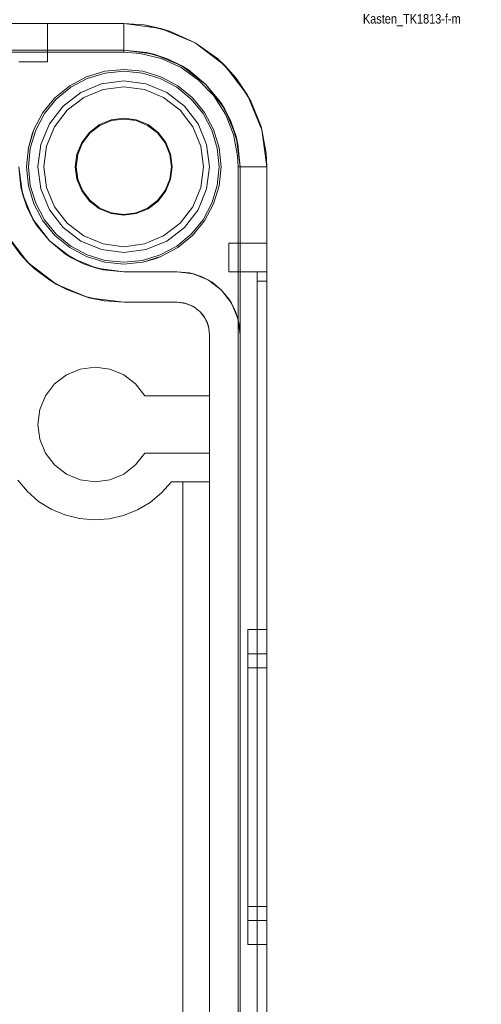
# Model space of a CAD drawing. Extents: x -620 to 300, y 62 to 1112.
# Tile 22 of 200: x -454.639 to -454.155, y 367.238 to 368.27. Entities that reach past the tile are written whole.
import ezdxf

# ---------------------------------------------------------------- set-up
doc = ezdxf.new("R2010")
doc.units = 0
doc.layers.get('0').update_dxf_attribs({"lineweight": 13})
doc.layers.add('AM_6', color=2, linetype='Continuous', lineweight=35, true_color=0xffff00)
doc.styles.get("Standard").update_dxf_attribs({"font": 'ARIALN.TTF'})

# ---------------------------------------------------------------- blocks, each defined once
blk = doc.blocks.new('Blockreferenz-A06CPVPRL0')
at = {"color": 9, "linetype": 'ByBlock', "lineweight": -2, "ltscale": 0.13, "true_color": 0xc1c9c4}
for p, q in [((-454.5303, 368.2655), (-456.8303, 368.2655)), ((-454.5303, 368.2655), (-456.8303, 368.2655)), ((-454.6326, 368.2655), (-454.6403, 368.2655)), ((-454.6403, 368.2655), (-454.6326, 368.2655)), ((-454.6253, 368.2655), (-454.6326, 368.2655)), ((-454.6326, 368.2655), (-454.6253, 368.2655)), ((-454.6191, 368.2655), (-454.6253, 368.2655)), ((-454.6253, 368.2655), (-454.6191, 368.2655)), ((-454.6144, 368.2655), (-454.6191, 368.2655)), ((-454.6191, 368.2655), (-454.6144, 368.2655)), ((-454.6114, 368.2655), (-454.6144, 368.2655)), ((-454.6144, 368.2655), (-454.6114, 368.2655)), ((-454.6103, 368.2655), (-454.6114, 368.2655)), ((-454.6114, 368.2655), (-454.6103, 368.2655)), ((-454.6103, 368.2255), (-454.6103, 368.2655)), ((-454.6103, 368.2655), (-454.6103, 368.2655)), ((-454.6103, 368.2255), (-454.6103, 368.2655)), ((-454.4915, 368.2604), (-454.5303, 368.2655)), ((-454.509, 368.264), (-454.5303, 368.2655)), ((-454.5303, 368.2655), (-454.5303, 368.2655)), ((-454.5303, 368.2655), (-454.5303, 368.265)), ((-454.509, 368.264), (-454.5303, 368.2655)), ((-454.5303, 368.265), (-454.5303, 368.2635)), ((-454.5303, 368.2635), (-454.5303, 368.261)), ((-454.5303, 368.261), (-454.5303, 368.2577)), ((-454.4915, 368.2604), (-454.509, 368.264)), ((-454.4813, 368.2573), (-454.509, 368.264)), ((-454.5303, 368.2577), (-454.5303, 368.2536)), ((-454.5303, 368.2536), (-454.5303, 368.2489)), ((-454.4553, 368.2454), (-454.4915, 368.2604)), ((-454.4813, 368.2573), (-454.4915, 368.2604)), ((-454.4553, 368.2454), (-454.4813, 368.2573)), ((-454.4553, 368.2454), (-454.4813, 368.2573)), ((-454.5303, 368.2489), (-454.5303, 368.2437)), ((-454.5303, 368.2437), (-454.5303, 368.2383)), ((-454.4243, 368.2216), (-454.4553, 368.2454)), ((-454.4321, 368.2289), (-454.4553, 368.2454)), ((-454.4321, 368.2289), (-454.4553, 368.2454)), ((-456.8303, 368.2375), (-454.5303, 368.2375)), ((-455.3803, 368.2355), (-454.5303, 368.2355)), ((-454.5303, 368.2375), (-454.7063, 368.2375)), ((-454.5303, 368.2383), (-454.5303, 368.2355)), ((-454.5303, 368.2375), (-454.4988, 368.2333)), ((-454.5065, 368.2352), (-454.5303, 368.2375)), ((-454.5303, 368.2375), (-454.5303, 368.2375)), ((-454.5303, 368.2355), (-454.5133, 368.2343)), ((-454.5133, 368.2343), (-454.4911, 368.2289)), ((-454.5065, 368.2352), (-454.4837, 368.2282)), ((-454.4988, 368.2333), (-454.5065, 368.2352)), ((-454.4988, 368.2333), (-454.4693, 368.2212)), ((-454.4837, 368.2282), (-454.4988, 368.2333)), ((-454.6403, 368.2255), (-454.6326, 368.2255)), ((-454.6403, 368.2255), (-454.6326, 368.2255)), ((-454.6326, 368.2255), (-454.6253, 368.2255)), ((-454.6326, 368.2255), (-454.6253, 368.2255)), ((-454.6253, 368.2255), (-454.6191, 368.2255)), ((-454.6253, 368.2255), (-454.6191, 368.2255)), ((-454.6191, 368.2255), (-454.6144, 368.2255)), ((-454.6191, 368.2255), (-454.6144, 368.2255)), ((-454.6144, 368.2255), (-454.6114, 368.2255)), ((-454.6144, 368.2255), (-454.6114, 368.2255)), ((-454.6114, 368.2255), (-454.6103, 368.2255)), ((-454.6114, 368.2255), (-454.6103, 368.2255)), ((-454.6103, 368.2255), (-454.6103, 368.2255)), ((-454.4911, 368.2289), (-454.4703, 368.2194)), ((-454.4693, 368.2212), (-454.4837, 368.2282)), ((-454.4837, 368.2282), (-454.4626, 368.2169)), ((-454.4693, 368.2212), (-454.4441, 368.2018)), ((-454.4626, 368.2169), (-454.4693, 368.2212)), ((-454.4243, 368.2216), (-454.4321, 368.2289)), ((-454.4124, 368.2082), (-454.4321, 368.2289)), ((-454.4004, 368.1905), (-454.4243, 368.2216)), ((-454.4124, 368.2082), (-454.4243, 368.2216)), ((-454.5694, 368.2097), (-454.587, 368.2003)), ((-454.587, 368.2003), (-454.5694, 368.2097)), ((-454.5502, 368.2155), (-454.5694, 368.2097)), ((-454.5694, 368.2097), (-454.5502, 368.2155)), ((-454.5499, 368.2136), (-454.5686, 368.2079)), ((-454.5303, 368.2175), (-454.5502, 368.2155)), ((-454.5502, 368.2155), (-454.5303, 368.2175)), ((-454.5303, 368.2155), (-454.5499, 368.2136)), ((-454.5104, 368.2155), (-454.5303, 368.2175)), ((-454.5303, 368.2175), (-454.5104, 368.2155)), ((-454.5108, 368.2136), (-454.5303, 368.2155)), ((-454.4921, 368.2079), (-454.5108, 368.2136)), ((-454.4913, 368.2097), (-454.5104, 368.2155)), ((-454.5104, 368.2155), (-454.4913, 368.2097)), ((-454.4737, 368.2003), (-454.4913, 368.2097)), ((-454.4913, 368.2097), (-454.4737, 368.2003)), ((-454.4703, 368.2194), (-454.4518, 368.2062)), ((-454.4441, 368.2018), (-454.4626, 368.2169)), ((-454.587, 368.2003), (-454.6025, 368.1876)), ((-454.6025, 368.1876), (-454.587, 368.2003)), ((-454.5686, 368.2079), (-454.5859, 368.1987)), ((-454.5536, 368.2024), (-454.5753, 368.1934)), ((-454.5536, 368.2024), (-454.5753, 368.1934)), ((-454.5303, 368.2055), (-454.5536, 368.2024)), ((-454.5303, 368.2055), (-454.5536, 368.2024)), ((-454.5303, 368.1993), (-454.552, 368.1964)), ((-454.552, 368.1964), (-454.5303, 368.1993)), ((-454.5071, 368.2024), (-454.5303, 368.2055)), ((-454.5071, 368.2024), (-454.5303, 368.2055)), ((-454.5087, 368.1964), (-454.5303, 368.1993)), ((-454.5303, 368.1993), (-454.5087, 368.1964)), ((-454.4853, 368.1934), (-454.5071, 368.2024)), ((-454.4853, 368.1934), (-454.5071, 368.2024)), ((-454.4748, 368.1987), (-454.4921, 368.2079)), ((-454.4582, 368.1876), (-454.4737, 368.2003)), ((-454.4737, 368.2003), (-454.4582, 368.1876)), ((-454.4518, 368.2062), (-454.436, 368.1897)), ((-454.4441, 368.2018), (-454.4247, 368.1765)), ((-454.4289, 368.1833), (-454.4441, 368.2018)), ((-454.4004, 368.1905), (-454.4124, 368.2082)), ((-454.397, 368.1842), (-454.4124, 368.2082)), ((-454.5859, 368.1987), (-454.6011, 368.1862)), ((-454.5753, 368.1934), (-454.594, 368.1791)), ((-454.5753, 368.1934), (-454.594, 368.1791)), ((-454.552, 368.1964), (-454.5722, 368.188)), ((-454.5722, 368.188), (-454.552, 368.1964)), ((-454.4885, 368.188), (-454.5087, 368.1964)), ((-454.5087, 368.1964), (-454.4885, 368.188)), ((-454.4667, 368.1791), (-454.4853, 368.1934)), ((-454.4667, 368.1791), (-454.4853, 368.1934)), ((-454.4596, 368.1862), (-454.4748, 368.1987)), ((-454.436, 368.1897), (-454.4237, 368.1705)), ((-454.3855, 368.1543), (-454.4004, 368.1905)), ((-454.397, 368.1842), (-454.4004, 368.1905)), ((-454.6025, 368.1876), (-454.6152, 368.1722)), ((-454.6152, 368.1722), (-454.6025, 368.1876)), ((-454.6011, 368.1862), (-454.6135, 368.1711)), ((-454.594, 368.1791), (-454.6083, 368.1605)), ((-454.594, 368.1791), (-454.6083, 368.1605)), ((-454.5722, 368.188), (-454.5896, 368.1747)), ((-454.5896, 368.1747), (-454.5722, 368.188)), ((-454.4711, 368.1747), (-454.4885, 368.188)), ((-454.4885, 368.188), (-454.4711, 368.1747)), ((-454.4524, 368.1605), (-454.4667, 368.1791)), ((-454.4524, 368.1605), (-454.4667, 368.1791)), ((-454.4472, 368.1711), (-454.4596, 368.1862)), ((-454.4455, 368.1722), (-454.4582, 368.1876)), ((-454.4582, 368.1876), (-454.4455, 368.1722)), ((-454.4289, 368.1833), (-454.4176, 368.1622)), ((-454.4247, 368.1765), (-454.4289, 368.1833)), ((-454.3864, 368.1578), (-454.397, 368.1842)), ((-454.6152, 368.1722), (-454.6246, 368.1545)), ((-454.6246, 368.1545), (-454.6152, 368.1722)), ((-454.6135, 368.1711), (-454.6227, 368.1538)), ((-454.5896, 368.1747), (-454.6029, 368.1574)), ((-454.6029, 368.1574), (-454.5896, 368.1747)), ((-454.4578, 368.1574), (-454.4711, 368.1747)), ((-454.4711, 368.1747), (-454.4578, 368.1574)), ((-454.438, 368.1538), (-454.4472, 368.1711)), ((-454.4361, 368.1545), (-454.4455, 368.1722)), ((-454.4455, 368.1722), (-454.4361, 368.1545)), ((-454.4247, 368.1765), (-454.4125, 368.1471)), ((-454.4176, 368.1622), (-454.4247, 368.1765)), ((-454.4237, 368.1705), (-454.4152, 368.1493)), ((-454.6083, 368.1605), (-454.6173, 368.1388)), ((-454.6083, 368.1605), (-454.6173, 368.1388)), ((-454.5558, 368.1596), (-454.5663, 368.1515)), ((-454.5657, 368.1509), (-454.5553, 368.1588)), ((-454.5435, 368.1646), (-454.5558, 368.1596)), ((-454.5553, 368.1588), (-454.5433, 368.1638)), ((-454.5303, 368.1664), (-454.5435, 368.1646)), ((-454.5433, 368.1638), (-454.5303, 368.1655)), ((-454.5172, 368.1646), (-454.5303, 368.1664)), ((-454.5303, 368.1655), (-454.5174, 368.1638)), ((-454.5174, 368.1638), (-454.5053, 368.1588)), ((-454.5049, 368.1596), (-454.5172, 368.1646)), ((-454.5053, 368.1588), (-454.495, 368.1509)), ((-454.4944, 368.1515), (-454.5049, 368.1596)), ((-454.4434, 368.1388), (-454.4524, 368.1605)), ((-454.4434, 368.1388), (-454.4524, 368.1605)), ((-454.4176, 368.1622), (-454.4107, 368.1393)), ((-454.4125, 368.1471), (-454.4176, 368.1622)), ((-454.3855, 368.1543), (-454.3864, 368.1578)), ((-454.381, 368.1298), (-454.3864, 368.1578)), ((-454.6246, 368.1545), (-454.6304, 368.1354)), ((-454.6265, 368.1496), (-454.6304, 368.1354)), ((-454.6304, 368.1354), (-454.6265, 368.1496)), ((-454.6227, 368.1538), (-454.6284, 368.135)), ((-454.6246, 368.1545), (-454.6265, 368.1496)), ((-454.6265, 368.1496), (-454.6246, 368.1545)), ((-454.6029, 368.1574), (-454.6112, 368.1372)), ((-454.6112, 368.1372), (-454.6029, 368.1574)), ((-454.5663, 368.1515), (-454.5744, 368.1409)), ((-454.5736, 368.1405), (-454.5657, 368.1509)), ((-454.495, 368.1509), (-454.487, 368.1405)), ((-454.4863, 368.1409), (-454.4944, 368.1515)), ((-454.4494, 368.1372), (-454.4578, 368.1574)), ((-454.4578, 368.1574), (-454.4494, 368.1372)), ((-454.4323, 368.135), (-454.438, 368.1538)), ((-454.4303, 368.1354), (-454.4361, 368.1545)), ((-454.4361, 368.1545), (-454.4303, 368.1354)), ((-454.4152, 368.1493), (-454.4109, 368.1269)), ((-454.3803, 368.1155), (-454.3855, 368.1543)), ((-454.381, 368.1298), (-454.3855, 368.1543)), ((-454.6173, 368.1388), (-454.6203, 368.1155)), ((-454.6173, 368.1388), (-454.6203, 368.1155)), ((-454.6112, 368.1372), (-454.6141, 368.1155)), ((-454.6141, 368.1155), (-454.6112, 368.1372)), ((-454.5744, 368.1409), (-454.5795, 368.1287)), ((-454.5786, 368.1284), (-454.5736, 368.1405)), ((-454.487, 368.1405), (-454.482, 368.1284)), ((-454.4812, 368.1287), (-454.4863, 368.1409)), ((-454.4466, 368.1155), (-454.4494, 368.1372)), ((-454.4494, 368.1372), (-454.4466, 368.1155)), ((-454.4403, 368.1155), (-454.4434, 368.1388)), ((-454.4403, 368.1155), (-454.4434, 368.1388)), ((-454.4125, 368.1471), (-454.4083, 368.1155)), ((-454.4107, 368.1393), (-454.4125, 368.1471)), ((-454.4083, 368.1155), (-454.4107, 368.1393)), ((-454.6304, 368.1354), (-454.6323, 368.1155)), ((-454.6323, 368.1155), (-454.6304, 368.1354)), ((-454.6284, 368.135), (-454.6303, 368.1155)), ((-454.5795, 368.1287), (-454.5812, 368.1155)), ((-454.5803, 368.1155), (-454.5786, 368.1284)), ((-454.482, 368.1284), (-454.4803, 368.1155)), ((-454.4795, 368.1155), (-454.4812, 368.1287)), ((-454.4303, 368.1155), (-454.4323, 368.135)), ((-454.4283, 368.1155), (-454.4303, 368.1354)), ((-454.4303, 368.1354), (-454.4283, 368.1155)), ((-454.4109, 368.1269), (-454.4103, 368.1155)), ((-454.3803, 368.1155), (-454.381, 368.1298)), ((-454.3803, 368.1155), (-454.381, 368.1298)), ((-454.6366, 368.087), (-454.6403, 368.1155)), ((-454.6403, 368.1155), (-454.6382, 368.094)), ((-454.6323, 368.1155), (-454.6304, 368.0956)), ((-454.6304, 368.0956), (-454.6323, 368.1155)), ((-454.6303, 368.1155), (-454.6284, 368.096)), ((-454.6203, 368.1155), (-454.6173, 368.0922)), ((-454.6203, 368.1155), (-454.6173, 368.0922)), ((-454.6141, 368.1155), (-454.6112, 368.0938)), ((-454.6112, 368.0938), (-454.6141, 368.1155)), ((-454.5812, 368.1155), (-454.5795, 368.1023)), ((-454.5786, 368.1026), (-454.5803, 368.1155)), ((-454.4803, 368.1155), (-454.482, 368.1026)), ((-454.4812, 368.1023), (-454.4795, 368.1155)), ((-454.4494, 368.0938), (-454.4466, 368.1155)), ((-454.4466, 368.1155), (-454.4494, 368.0938)), ((-454.4434, 368.0922), (-454.4403, 368.1155)), ((-454.4434, 368.0922), (-454.4403, 368.1155)), ((-454.4323, 368.096), (-454.4303, 368.1155)), ((-454.4303, 368.0956), (-454.4283, 368.1155)), ((-454.4283, 368.1155), (-454.4303, 368.0956)), ((-454.4103, 368.1155), (-454.4103, 366.7655)), ((-454.4103, 368.1155), (-454.4076, 368.1155)), ((-454.4083, 368.1155), (-454.4083, 364.8155)), ((-454.4083, 367.9395), (-454.4083, 368.1155)), ((-454.4083, 368.1155), (-454.4083, 368.1155)), ((-454.4076, 368.1155), (-454.4021, 368.1155)), ((-454.4021, 368.1155), (-454.397, 368.1155)), ((-454.397, 368.1155), (-454.3923, 368.1155)), ((-454.3923, 368.1155), (-454.3882, 368.1155)), ((-454.3882, 368.1155), (-454.3848, 368.1155)), ((-454.3848, 368.1155), (-454.3824, 368.1155)), ((-454.3824, 368.1155), (-454.3809, 368.1155)), ((-454.3809, 368.1155), (-454.3803, 368.1155)), ((-454.3803, 364.8155), (-454.3803, 368.1155)), ((-454.3803, 364.8155), (-454.3803, 368.1155)), ((-454.3803, 368.1155), (-454.3803, 368.1155)), ((-454.6284, 368.096), (-454.6227, 368.0772)), ((-454.5795, 368.1023), (-454.5744, 368.0901)), ((-454.5736, 368.0905), (-454.5786, 368.1026)), ((-454.482, 368.1026), (-454.487, 368.0905)), ((-454.4863, 368.0901), (-454.4812, 368.1023)), ((-454.438, 368.0772), (-454.4323, 368.096)), ((-454.637, 368.0899), (-454.6382, 368.094)), ((-454.6382, 368.094), (-454.6366, 368.087)), ((-454.6348, 368.0826), (-454.637, 368.0899)), ((-454.6256, 368.0605), (-454.6366, 368.087)), ((-454.6366, 368.087), (-454.632, 368.0734)), ((-454.6304, 368.0956), (-454.6246, 368.0765)), ((-454.6246, 368.0765), (-454.6304, 368.0956)), ((-454.6173, 368.0922), (-454.6083, 368.0705)), ((-454.6173, 368.0922), (-454.6083, 368.0705)), ((-454.6112, 368.0938), (-454.6029, 368.0736)), ((-454.6029, 368.0736), (-454.6112, 368.0938)), ((-454.5744, 368.0901), (-454.5663, 368.0795)), ((-454.5657, 368.0802), (-454.5736, 368.0905)), ((-454.487, 368.0905), (-454.495, 368.0802)), ((-454.4944, 368.0795), (-454.4863, 368.0901)), ((-454.4578, 368.0736), (-454.4494, 368.0938)), ((-454.4494, 368.0938), (-454.4578, 368.0736)), ((-454.4524, 368.0705), (-454.4434, 368.0922)), ((-454.4524, 368.0705), (-454.4434, 368.0922)), ((-454.4361, 368.0765), (-454.4303, 368.0956)), ((-454.4303, 368.0956), (-454.4361, 368.0765)), ((-454.632, 368.0734), (-454.6348, 368.0826)), ((-454.6246, 368.0765), (-454.6152, 368.0588)), ((-454.6152, 368.0588), (-454.6246, 368.0765)), ((-454.6227, 368.0772), (-454.6135, 368.0599)), ((-454.5663, 368.0795), (-454.5558, 368.0714)), ((-454.5553, 368.0722), (-454.5657, 368.0802)), ((-454.495, 368.0802), (-454.5053, 368.0722)), ((-454.5049, 368.0714), (-454.4944, 368.0795)), ((-454.4472, 368.0599), (-454.438, 368.0772)), ((-454.4455, 368.0588), (-454.4361, 368.0765)), ((-454.4361, 368.0765), (-454.4455, 368.0588)), ((-454.6274, 368.0649), (-454.632, 368.0734)), ((-454.632, 368.0734), (-454.6256, 368.0605)), ((-454.6238, 368.0582), (-454.6274, 368.0649)), ((-454.6083, 368.0705), (-454.594, 368.0519)), ((-454.6083, 368.0705), (-454.594, 368.0519)), ((-454.6029, 368.0736), (-454.5896, 368.0563)), ((-454.5896, 368.0563), (-454.6029, 368.0736)), ((-454.5558, 368.0714), (-454.5435, 368.0664)), ((-454.5433, 368.0672), (-454.5553, 368.0722)), ((-454.5435, 368.0664), (-454.5303, 368.0646)), ((-454.5303, 368.0655), (-454.5433, 368.0672)), ((-454.5174, 368.0672), (-454.5303, 368.0655)), ((-454.5303, 368.0646), (-454.5172, 368.0664)), ((-454.5053, 368.0722), (-454.5174, 368.0672)), ((-454.5172, 368.0664), (-454.5049, 368.0714)), ((-454.4711, 368.0563), (-454.4578, 368.0736)), ((-454.4578, 368.0736), (-454.4711, 368.0563)), ((-454.4667, 368.0519), (-454.4524, 368.0705)), ((-454.4667, 368.0519), (-454.4524, 368.0705)), ((-454.6081, 368.0377), (-454.6256, 368.0605)), ((-454.6256, 368.0605), (-454.6218, 368.0544)), ((-454.6218, 368.0544), (-454.6238, 368.0582)), ((-454.6152, 368.0588), (-454.6025, 368.0434)), ((-454.6025, 368.0434), (-454.6152, 368.0588)), ((-454.6135, 368.0599), (-454.6011, 368.0448)), ((-454.5896, 368.0563), (-454.5722, 368.043)), ((-454.5722, 368.043), (-454.5896, 368.0563)), ((-454.4885, 368.043), (-454.4711, 368.0563)), ((-454.4711, 368.0563), (-454.4885, 368.043)), ((-454.4596, 368.0448), (-454.4472, 368.0599)), ((-454.4582, 368.0434), (-454.4455, 368.0588)), ((-454.4455, 368.0588), (-454.4582, 368.0434)), ((-454.6308, 368.0151), (-454.6533, 368.0445)), ((-454.6218, 368.0544), (-454.6081, 368.0377)), ((-454.6011, 368.0448), (-454.5859, 368.0324)), ((-454.594, 368.0519), (-454.5753, 368.0376)), ((-454.594, 368.0519), (-454.5753, 368.0376)), ((-454.4853, 368.0376), (-454.4667, 368.0519)), ((-454.4853, 368.0376), (-454.4667, 368.0519)), ((-454.4748, 368.0324), (-454.4596, 368.0448)), ((-454.6508, 368.0402), (-454.6387, 368.0237)), ((-454.5853, 368.0202), (-454.6081, 368.0377)), ((-454.6081, 368.0377), (-454.5915, 368.024)), ((-454.6025, 368.0434), (-454.587, 368.0307)), ((-454.587, 368.0307), (-454.6025, 368.0434)), ((-454.5753, 368.0376), (-454.5536, 368.0286)), ((-454.5753, 368.0376), (-454.5536, 368.0286)), ((-454.5722, 368.043), (-454.552, 368.0346)), ((-454.552, 368.0346), (-454.5722, 368.043)), ((-454.552, 368.0346), (-454.5303, 368.0317)), ((-454.5303, 368.0317), (-454.552, 368.0346)), ((-454.5303, 368.0317), (-454.5087, 368.0346)), ((-454.5087, 368.0346), (-454.5303, 368.0317)), ((-454.5087, 368.0346), (-454.4885, 368.043)), ((-454.4885, 368.043), (-454.5087, 368.0346)), ((-454.5071, 368.0286), (-454.4853, 368.0376)), ((-454.5071, 368.0286), (-454.4853, 368.0376)), ((-454.4737, 368.0307), (-454.4582, 368.0434)), ((-454.4582, 368.0434), (-454.4737, 368.0307)), ((-454.4203, 368.0355), (-454.4203, 368.0345)), ((-454.3803, 368.0355), (-454.4203, 368.0355)), ((-454.4203, 368.0355), (-454.4203, 368.0345)), ((-454.4203, 368.0355), (-454.4203, 368.0355)), ((-454.3803, 368.0355), (-454.4203, 368.0355)), ((-454.4203, 368.0345), (-454.4203, 368.0315)), ((-454.4203, 368.0345), (-454.4203, 368.0315)), ((-454.3803, 368.0345), (-454.3803, 368.0355)), ((-454.3803, 368.0355), (-454.3803, 368.0355)), ((-454.3803, 368.0355), (-454.3803, 368.0345)), ((-454.3803, 368.0315), (-454.3803, 368.0345)), ((-454.3803, 368.0345), (-454.3803, 368.0315)), ((-454.6387, 368.0237), (-454.6308, 368.0151)), ((-454.6243, 368.009), (-454.6387, 368.0237)), ((-454.5915, 368.024), (-454.5853, 368.0202)), ((-454.5876, 368.022), (-454.5915, 368.024)), ((-454.587, 368.0307), (-454.5694, 368.0213)), ((-454.5694, 368.0213), (-454.587, 368.0307)), ((-454.5859, 368.0324), (-454.5686, 368.0231)), ((-454.5536, 368.0286), (-454.5303, 368.0255)), ((-454.5536, 368.0286), (-454.5303, 368.0255)), ((-454.5303, 368.0255), (-454.5071, 368.0286)), ((-454.5303, 368.0255), (-454.5071, 368.0286)), ((-454.4921, 368.0231), (-454.4748, 368.0324)), ((-454.4913, 368.0213), (-454.4737, 368.0307)), ((-454.4737, 368.0307), (-454.4913, 368.0213)), ((-454.4203, 368.0315), (-454.4203, 368.0267)), ((-454.4203, 368.0315), (-454.4203, 368.0267)), ((-454.4203, 368.0267), (-454.4203, 368.0205)), ((-454.4203, 368.0267), (-454.4203, 368.0205)), ((-454.3803, 368.0267), (-454.3803, 368.0315)), ((-454.3803, 368.0315), (-454.3803, 368.0267)), ((-454.3803, 368.0205), (-454.3803, 368.0267)), ((-454.3803, 368.0267), (-454.3803, 368.0205)), ((-454.6013, 367.9925), (-454.6308, 368.0151)), ((-454.6308, 368.0151), (-454.6243, 368.009)), ((-454.5809, 368.0184), (-454.5876, 368.022)), ((-454.5588, 368.0093), (-454.5853, 368.0202)), ((-454.5853, 368.0202), (-454.5724, 368.0139)), ((-454.5724, 368.0139), (-454.5809, 368.0184)), ((-454.5633, 368.0111), (-454.5724, 368.0139)), ((-454.5724, 368.0139), (-454.5588, 368.0093)), ((-454.5694, 368.0213), (-454.5502, 368.0155)), ((-454.5502, 368.0155), (-454.5694, 368.0213)), ((-454.5686, 368.0231), (-454.5499, 368.0174)), ((-454.5502, 368.0155), (-454.5303, 368.0135)), ((-454.5303, 368.0135), (-454.5502, 368.0155)), ((-454.5499, 368.0174), (-454.5303, 368.0155)), ((-454.5303, 368.0155), (-454.5108, 368.0174)), ((-454.5303, 368.0135), (-454.5104, 368.0155)), ((-454.5104, 368.0155), (-454.5303, 368.0135)), ((-454.5108, 368.0174), (-454.4921, 368.0231)), ((-454.5104, 368.0155), (-454.4913, 368.0213)), ((-454.5104, 368.0155), (-454.4962, 368.0194)), ((-454.4962, 368.0194), (-454.5104, 368.0155)), ((-454.4962, 368.0194), (-454.4913, 368.0213)), ((-454.4913, 368.0213), (-454.4962, 368.0194)), ((-454.4203, 368.0205), (-454.4203, 368.0133)), ((-454.4203, 368.0205), (-454.4203, 368.0133)), ((-454.4203, 368.0133), (-454.4203, 368.0055)), ((-454.4203, 368.0133), (-454.4203, 368.0055)), ((-454.3803, 368.0133), (-454.3803, 368.0205)), ((-454.3803, 368.0205), (-454.3803, 368.0133)), ((-454.3803, 368.0055), (-454.3803, 368.0133)), ((-454.3803, 368.0133), (-454.3803, 368.0055)), ((-454.6243, 368.009), (-454.608, 367.9966)), ((-454.5559, 368.0089), (-454.5633, 368.0111)), ((-454.5303, 368.0055), (-454.5588, 368.0093)), ((-454.5588, 368.0093), (-454.5518, 368.0076)), ((-454.5518, 368.0076), (-454.5559, 368.0089)), ((-454.5518, 368.0076), (-454.5303, 368.0055)), ((-454.4743, 368.0055), (-454.5303, 368.0055)), ((-454.5303, 368.0055), (-454.5104, 368.0055)), ((-454.5303, 368.0055), (-454.5303, 368.0055)), ((-454.5104, 368.0055), (-454.4913, 368.0055)), ((-454.4913, 368.0055), (-454.4743, 368.0055)), ((-454.4573, 368.0033), (-454.4743, 368.0055)), ((-454.4615, 368.0042), (-454.4743, 368.0055)), ((-454.4743, 368.0055), (-454.4615, 368.0042)), ((-454.4743, 368.0055), (-454.4743, 368.0055)), ((-454.4573, 368.0033), (-454.4615, 368.0042)), ((-454.4615, 368.0042), (-454.4491, 368.0005)), ((-454.4413, 367.9967), (-454.4573, 368.0033)), ((-454.4491, 368.0005), (-454.4573, 368.0033)), ((-454.4203, 368.0055), (-454.3903, 368.0055)), ((-454.4203, 368.0055), (-454.4203, 368.0055)), ((-454.4203, 368.0055), (-454.3903, 368.0055)), ((-454.3903, 368.0055), (-454.3903, 368.0053)), ((-454.3853, 368.0055), (-454.3903, 368.0055)), ((-454.3903, 368.0055), (-454.3803, 368.0055)), ((-454.3903, 368.0055), (-454.3903, 366.4655)), ((-454.3903, 368.0055), (-454.3903, 368.0055)), ((-454.3903, 368.0055), (-454.3903, 366.4655)), ((-454.3853, 368.0055), (-454.3903, 368.0055)), ((-454.3903, 368.0055), (-454.3903, 368.0055)), ((-454.3903, 368.0055), (-454.3903, 368.0055)), ((-454.3903, 368.0055), (-454.3903, 368.0055)), ((-454.3903, 368.0055), (-454.3903, 368.0055)), ((-454.3903, 368.0055), (-454.3903, 368.0055)), ((-454.3903, 368.0053), (-454.3903, 368.0055)), ((-454.3903, 368.0055), (-454.3803, 368.0055)), ((-454.3903, 368.0053), (-454.3903, 368.0047)), ((-454.3903, 368.0047), (-454.3903, 368.0053)), ((-454.3903, 368.0047), (-454.3903, 368.0038)), ((-454.3903, 368.0038), (-454.3903, 368.0047)), ((-454.3903, 368.0038), (-454.3903, 368.0026)), ((-454.3903, 368.0026), (-454.3903, 368.0038)), ((-454.3803, 368.0055), (-454.3853, 368.0055)), ((-454.3803, 368.0055), (-454.3853, 368.0055)), ((-454.3803, 368.0052), (-454.3803, 368.0055)), ((-454.3803, 366.4655), (-454.3803, 368.0055)), ((-454.3803, 368.0055), (-454.3803, 368.0055)), ((-454.3803, 368.0055), (-454.3803, 368.0052)), ((-454.3803, 368.0055), (-454.3803, 366.4655)), ((-454.3803, 368.0042), (-454.3803, 368.0052)), ((-454.3803, 368.0052), (-454.3803, 368.0042)), ((-454.3803, 368.0026), (-454.3803, 368.0042)), ((-454.3803, 368.0042), (-454.3803, 368.0026)), ((-454.608, 367.9966), (-454.6013, 367.9925)), ((-454.59, 367.9867), (-454.608, 367.9966)), ((-454.4413, 367.9967), (-454.4491, 368.0005)), ((-454.4491, 368.0005), (-454.4377, 367.9944)), ((-454.4277, 367.9862), (-454.4413, 367.9967)), ((-454.4377, 367.9944), (-454.4413, 367.9967)), ((-454.4277, 367.9862), (-454.4377, 367.9944)), ((-454.4377, 367.9944), (-454.4277, 367.9862)), ((-454.3903, 368.0026), (-454.3903, 368.0011)), ((-454.3903, 368.0011), (-454.3903, 368.0026)), ((-454.3903, 368.0011), (-454.3903, 367.9993)), ((-454.3903, 367.9993), (-454.3903, 368.0011)), ((-454.3903, 367.9993), (-454.3903, 367.9975)), ((-454.3903, 367.9975), (-454.3903, 367.9993)), ((-454.3903, 367.9975), (-454.3903, 367.9955)), ((-454.3903, 367.9955), (-454.3903, 367.9975)), ((-454.3903, 367.9955), (-454.3853, 367.9955)), ((-454.3903, 367.9955), (-454.3903, 364.9355)), ((-454.3853, 367.9955), (-454.3903, 367.9955)), ((-454.3903, 364.9355), (-454.3903, 367.9955)), ((-454.3853, 367.9955), (-454.3803, 367.9955)), ((-454.3803, 367.9955), (-454.3853, 367.9955)), ((-454.3803, 368.0005), (-454.3803, 368.0026)), ((-454.3803, 368.0026), (-454.3803, 368.0005)), ((-454.3803, 367.9981), (-454.3803, 368.0005)), ((-454.3803, 368.0005), (-454.3803, 367.9981)), ((-454.3803, 367.9955), (-454.3803, 367.9981)), ((-454.3803, 367.9981), (-454.3803, 367.9955)), ((-454.3803, 364.9355), (-454.3803, 367.9955)), ((-454.3803, 367.9955), (-454.3803, 364.9355)), ((-454.5671, 367.9783), (-454.6013, 367.9925)), ((-454.6013, 367.9925), (-454.59, 367.9867)), ((-454.59, 367.9867), (-454.5708, 367.9794)), ((-454.4172, 367.9725), (-454.4277, 367.9862)), ((-454.4195, 367.9762), (-454.4277, 367.9862)), ((-454.4277, 367.9862), (-454.4195, 367.9762)), ((-454.5708, 367.9794), (-454.5671, 367.9783)), ((-454.5508, 367.975), (-454.5708, 367.9794)), ((-454.5303, 367.9735), (-454.5671, 367.9783)), ((-454.5671, 367.9783), (-454.5508, 367.975)), ((-454.5508, 367.975), (-454.5303, 367.9735)), ((-454.5303, 367.9735), (-454.5508, 367.975)), ((-454.5303, 367.9735), (-454.4743, 367.9735)), ((-454.4743, 367.9735), (-454.5303, 367.9735)), ((-454.5303, 367.9735), (-454.5303, 367.9735)), ((-454.4743, 367.9735), (-454.4655, 367.9723)), ((-454.4677, 367.9729), (-454.4743, 367.9735)), ((-454.4743, 367.9735), (-454.4743, 367.9735)), ((-454.4655, 367.9723), (-454.4677, 367.9729)), ((-454.4677, 367.9729), (-454.4664, 367.9725)), ((-454.4664, 367.9725), (-454.4642, 367.9718)), ((-454.4613, 367.9709), (-454.4655, 367.9723)), ((-454.4655, 367.9723), (-454.4573, 367.969)), ((-454.4172, 367.9725), (-454.4195, 367.9762)), ((-454.4195, 367.9762), (-454.4134, 367.9648)), ((-454.4106, 367.9566), (-454.4172, 367.9725)), ((-454.4134, 367.9648), (-454.4172, 367.9725)), ((-454.4642, 367.9718), (-454.4613, 367.9709)), ((-454.4573, 367.969), (-454.4613, 367.9709)), ((-454.4613, 367.9709), (-454.4587, 367.9695)), ((-454.4587, 367.9695), (-454.4566, 367.9684)), ((-454.4555, 367.9678), (-454.4573, 367.969)), ((-454.4573, 367.969), (-454.4503, 367.9635)), ((-454.4566, 367.9684), (-454.4555, 367.9678)), ((-454.4503, 367.9635), (-454.4555, 367.9678)), ((-454.4503, 367.9635), (-454.4449, 367.9565)), ((-454.4461, 367.9584), (-454.4503, 367.9635)), ((-454.4106, 367.9566), (-454.4134, 367.9648)), ((-454.4134, 367.9648), (-454.4096, 367.9524)), ((-454.4461, 367.9584), (-454.4454, 367.9572)), ((-454.4449, 367.9565), (-454.4461, 367.9584)), ((-454.4454, 367.9572), (-454.4443, 367.9551)), ((-454.4429, 367.9525), (-454.4449, 367.9565)), ((-454.4449, 367.9565), (-454.4415, 367.9483)), ((-454.4443, 367.9551), (-454.4429, 367.9525)), ((-454.4415, 367.9483), (-454.4429, 367.9525)), ((-454.4429, 367.9525), (-454.4421, 367.9497)), ((-454.4083, 367.9395), (-454.4106, 367.9566)), ((-454.4096, 367.9524), (-454.4106, 367.9566)), ((-454.4083, 367.9395), (-454.4096, 367.9524)), ((-454.4096, 367.9524), (-454.4083, 367.9395)), ((-454.4421, 367.9497), (-454.4414, 367.9474)), ((-454.441, 367.9461), (-454.4415, 367.9483)), ((-454.4415, 367.9483), (-454.4403, 367.9395)), ((-454.4414, 367.9474), (-454.441, 367.9461)), ((-454.4403, 367.9395), (-454.441, 367.9461)), ((-454.4403, 367.9395), (-454.4403, 364.9915)), ((-454.4403, 367.8755), (-454.4403, 367.9395)), ((-454.4403, 367.9395), (-454.4403, 367.9395)), ((-454.4083, 364.9915), (-454.4083, 367.9395)), ((-454.4083, 367.9395), (-454.4083, 367.9395)), ((-454.5759, 367.9035), (-454.5903, 367.8975)), ((-454.5903, 367.8975), (-454.5759, 367.9035)), ((-454.5603, 367.9055), (-454.5759, 367.9035)), ((-454.5759, 367.9035), (-454.5603, 367.9055)), ((-454.5448, 367.9035), (-454.5603, 367.9055)), ((-454.5603, 367.9055), (-454.5448, 367.9035)), ((-454.5303, 367.8975), (-454.5448, 367.9035)), ((-454.5448, 367.9035), (-454.5303, 367.8975)), ((-454.5903, 367.8975), (-454.6028, 367.8879)), ((-454.6028, 367.8879), (-454.5903, 367.8975)), ((-454.5179, 367.8879), (-454.5303, 367.8975)), ((-454.5303, 367.8975), (-454.5179, 367.8879)), ((-454.6028, 367.8879), (-454.6123, 367.8755)), ((-454.6123, 367.8755), (-454.6028, 367.8879)), ((-454.5084, 367.8755), (-454.5179, 367.8879)), ((-454.5179, 367.8879), (-454.5084, 367.8755)), ((-454.6123, 367.8755), (-454.6183, 367.861)), ((-454.6183, 367.861), (-454.6123, 367.8755)), ((-454.4403, 367.8755), (-454.5084, 367.8755)), ((-454.5084, 367.8755), (-454.4403, 367.8755)), ((-454.5084, 367.8755), (-454.5084, 367.8755)), ((-454.4403, 367.8155), (-454.4403, 367.8755)), ((-454.4403, 367.8755), (-454.4403, 367.8755)), ((-454.6183, 367.861), (-454.6203, 367.8455)), ((-454.6203, 367.8455), (-454.6183, 367.861)), ((-454.6203, 367.8455), (-454.6183, 367.83)), ((-454.6183, 367.83), (-454.6203, 367.8455)), ((-454.6183, 367.83), (-454.6123, 367.8155)), ((-454.6123, 367.8155), (-454.6183, 367.83)), ((-454.6123, 367.8155), (-454.6028, 367.8031)), ((-454.6028, 367.8031), (-454.6123, 367.8155)), ((-454.5179, 367.8031), (-454.5084, 367.8155)), ((-454.5084, 367.8155), (-454.5179, 367.8031)), ((-454.5084, 367.8155), (-454.4403, 367.8155)), ((-454.4403, 367.8155), (-454.5084, 367.8155)), ((-454.5084, 367.8155), (-454.5084, 367.8155)), ((-454.4403, 367.7855), (-454.4403, 367.8155)), ((-454.4403, 367.8155), (-454.4403, 367.8155)), ((-454.6028, 367.8031), (-454.5903, 367.7935)), ((-454.5903, 367.7935), (-454.6028, 367.8031)), ((-454.5303, 367.7935), (-454.5179, 367.8031)), ((-454.5179, 367.8031), (-454.5303, 367.7935)), ((-454.6314, 367.7751), (-454.6415, 367.787)), ((-454.6415, 367.787), (-454.6314, 367.7751)), ((-454.5903, 367.7935), (-454.5759, 367.7876)), ((-454.5759, 367.7876), (-454.5903, 367.7935)), ((-454.5759, 367.7876), (-454.5603, 367.7855)), ((-454.5603, 367.7855), (-454.5759, 367.7876)), ((-454.5603, 367.7855), (-454.5448, 367.7876)), ((-454.5448, 367.7876), (-454.5603, 367.7855)), ((-454.5448, 367.7876), (-454.5303, 367.7935)), ((-454.5303, 367.7935), (-454.5448, 367.7876)), ((-454.4803, 367.7855), (-454.4906, 367.7738)), ((-454.4906, 367.7738), (-454.4803, 367.7855)), ((-454.4683, 367.7855), (-454.4803, 367.7855)), ((-454.4803, 367.7855), (-454.4403, 367.7855)), ((-454.4803, 367.7855), (-454.4803, 367.7855)), ((-454.4683, 367.7738), (-454.4683, 367.7855)), ((-454.4683, 367.7855), (-454.4683, 366.7305)), ((-454.4403, 367.7855), (-454.4683, 367.7855)), ((-454.4683, 367.7855), (-454.4683, 367.7855)), ((-454.4403, 366.7305), (-454.4403, 367.7855)), ((-454.4403, 367.7855), (-454.4403, 367.7855)), ((-454.6196, 367.7649), (-454.6314, 367.7751)), ((-454.6314, 367.7751), (-454.6196, 367.7649)), ((-454.4906, 367.7738), (-454.5026, 367.7638)), ((-454.5026, 367.7638), (-454.4906, 367.7738)), ((-454.4683, 367.7638), (-454.4683, 367.7738)), ((-454.6063, 367.7567), (-454.6196, 367.7649)), ((-454.6196, 367.7649), (-454.6063, 367.7567)), ((-454.592, 367.7506), (-454.6063, 367.7567)), ((-454.6063, 367.7567), (-454.592, 367.7506)), ((-454.516, 367.7559), (-454.5305, 367.7501)), ((-454.5305, 367.7501), (-454.516, 367.7559)), ((-454.5026, 367.7638), (-454.516, 367.7559)), ((-454.516, 367.7559), (-454.5026, 367.7638)), ((-454.4683, 366.7305), (-454.4683, 367.7638)), ((-454.5768, 367.7469), (-454.592, 367.7506)), ((-454.592, 367.7506), (-454.5768, 367.7469)), ((-454.5613, 367.7455), (-454.5768, 367.7469)), ((-454.5768, 367.7469), (-454.5613, 367.7455)), ((-454.5457, 367.7466), (-454.5613, 367.7455)), ((-454.5613, 367.7455), (-454.5457, 367.7466)), ((-454.5305, 367.7501), (-454.5457, 367.7466)), ((-454.5457, 367.7466), (-454.5305, 367.7501)), ((-454.3803, 367.6305), (-454.4003, 367.6305)), ((-454.4003, 367.6305), (-454.4003, 367.6249)), ((-454.4003, 367.6305), (-454.4003, 367.6249)), ((-454.4003, 367.6249), (-454.4003, 367.6084)), ((-454.4003, 367.6249), (-454.4003, 367.6084)), ((-454.3803, 367.6249), (-454.3803, 367.6305)), ((-454.3803, 367.6305), (-454.3803, 367.6249)), ((-454.3803, 367.6084), (-454.3803, 367.6249)), ((-454.3803, 367.6249), (-454.3803, 367.6084)), ((-454.4003, 367.6084), (-454.4003, 367.5822)), ((-454.4003, 367.6084), (-454.4003, 367.5822)), ((-454.3803, 367.6051), (-454.4003, 367.6051)), ((-454.4003, 367.6051), (-454.4003, 367.6004)), ((-454.4003, 367.6051), (-454.4003, 367.6004)), ((-454.3803, 367.5822), (-454.3803, 367.6084)), ((-454.3803, 367.6084), (-454.3803, 367.5822)), ((-454.3803, 367.6024), (-454.3803, 367.6051)), ((-454.3803, 367.6051), (-454.3803, 367.6024)), ((-454.3803, 367.5945), (-454.3803, 367.6024)), ((-454.3803, 367.6024), (-454.3803, 367.5945)), ((-454.4003, 367.6004), (-454.4003, 367.5864)), ((-454.4003, 367.6004), (-454.4003, 367.5864)), ((-454.3803, 367.5905), (-454.4003, 367.5905)), ((-454.4003, 367.5905), (-454.4003, 367.5862)), ((-454.4003, 367.5905), (-454.4003, 367.5862)), ((-454.3803, 367.5816), (-454.3803, 367.5945)), ((-454.3803, 367.5945), (-454.3803, 367.5816)), ((-454.3803, 367.5881), (-454.3803, 367.5905)), ((-454.3803, 367.5905), (-454.3803, 367.5881)), ((-454.4003, 367.5864), (-454.4003, 367.5642)), ((-454.4003, 367.5864), (-454.4003, 367.5642)), ((-454.4003, 367.5862), (-454.4003, 367.5738)), ((-454.4003, 367.5862), (-454.4003, 367.5738)), ((-454.4003, 367.5822), (-454.4003, 367.548)), ((-454.4003, 367.5822), (-454.4003, 367.548)), ((-454.3803, 367.581), (-454.3803, 367.5881)), ((-454.3803, 367.5881), (-454.3803, 367.581)), ((-454.3803, 367.548), (-454.3803, 367.5822)), ((-454.3803, 367.5822), (-454.3803, 367.548)), ((-454.3803, 367.5642), (-454.3803, 367.5816)), ((-454.3803, 367.5816), (-454.3803, 367.5642)), ((-454.3803, 367.5694), (-454.3803, 367.581)), ((-454.3803, 367.581), (-454.3803, 367.5694)), ((-454.4003, 367.5738), (-454.4003, 367.5539)), ((-454.4003, 367.5738), (-454.4003, 367.5539)), ((-454.4003, 367.5642), (-454.4003, 367.5353)), ((-454.4003, 367.5642), (-454.4003, 367.5353)), ((-454.3803, 367.5539), (-454.3803, 367.5694)), ((-454.3803, 367.5694), (-454.3803, 367.5539)), ((-454.3803, 367.5431), (-454.3803, 367.5642)), ((-454.3803, 367.5642), (-454.3803, 367.5431)), ((-454.4003, 367.5539), (-454.4003, 367.528)), ((-454.4003, 367.5539), (-454.4003, 367.528)), ((-454.3803, 367.535), (-454.3803, 367.5539)), ((-454.3803, 367.5539), (-454.3803, 367.535)), ((-454.4003, 367.548), (-454.4003, 367.5082)), ((-454.4003, 367.548), (-454.4003, 367.5082)), ((-454.3803, 367.5082), (-454.3803, 367.548)), ((-454.3803, 367.548), (-454.3803, 367.5082)), ((-454.3803, 367.5189), (-454.3803, 367.5431)), ((-454.3803, 367.5431), (-454.3803, 367.5189)), ((-454.4003, 367.5353), (-454.4003, 367.5016)), ((-454.4003, 367.5353), (-454.4003, 367.5016)), ((-454.3803, 367.5133), (-454.3803, 367.535)), ((-454.3803, 367.535), (-454.3803, 367.5133)), ((-454.4003, 367.528), (-454.4003, 367.4979)), ((-454.4003, 367.528), (-454.4003, 367.4979)), ((-454.3803, 367.4927), (-454.3803, 367.5189)), ((-454.3803, 367.5189), (-454.3803, 367.4927)), ((-454.4003, 367.5082), (-454.4003, 367.4655)), ((-454.4003, 367.5082), (-454.4003, 367.4655)), ((-454.3803, 367.4899), (-454.3803, 367.5133)), ((-454.3803, 367.5133), (-454.3803, 367.4899)), ((-454.3803, 367.4655), (-454.3803, 367.5082)), ((-454.3803, 367.5082), (-454.3803, 367.4655)), ((-454.4003, 367.5016), (-454.4003, 367.4655)), ((-454.4003, 367.5016), (-454.4003, 367.4655)), ((-454.4003, 367.4979), (-454.4003, 367.4655)), ((-454.4003, 367.4979), (-454.4003, 367.4655)), ((-454.3803, 367.4655), (-454.3803, 367.4927)), ((-454.3803, 367.4927), (-454.3803, 367.4655)), ((-454.3803, 367.4655), (-454.3803, 367.4899)), ((-454.3803, 367.4899), (-454.3803, 367.4655)), ((-454.4003, 367.4655), (-454.4003, 367.4294)), ((-454.4003, 367.4655), (-454.4003, 367.4228)), ((-454.4003, 367.4655), (-454.4003, 367.4332)), ((-454.4003, 367.4655), (-454.4003, 367.4294)), ((-454.4003, 367.4655), (-454.4003, 367.4228)), ((-454.4003, 367.4655), (-454.4003, 367.4332)), ((-454.3803, 367.4383), (-454.3803, 367.4655)), ((-454.3803, 367.4228), (-454.3803, 367.4655)), ((-454.3803, 367.4411), (-454.3803, 367.4655)), ((-454.3803, 367.4655), (-454.3803, 367.4383)), ((-454.3803, 367.4655), (-454.3803, 367.4228)), ((-454.3803, 367.4655), (-454.3803, 367.4411)), ((-454.3803, 367.4177), (-454.3803, 367.4411)), ((-454.3803, 367.4411), (-454.3803, 367.4177)), ((-454.3803, 367.4121), (-454.3803, 367.4383)), ((-454.3803, 367.4383), (-454.3803, 367.4121)), ((-454.4003, 367.4332), (-454.4003, 367.403)), ((-454.4003, 367.4332), (-454.4003, 367.403)), ((-454.4003, 367.4294), (-454.4003, 367.3957)), ((-454.4003, 367.4294), (-454.4003, 367.3957)), ((-454.4003, 367.4228), (-454.4003, 367.383)), ((-454.4003, 367.4228), (-454.4003, 367.383)), ((-454.3803, 367.383), (-454.3803, 367.4228)), ((-454.3803, 367.4228), (-454.3803, 367.383)), ((-454.3803, 367.3961), (-454.3803, 367.4177)), ((-454.3803, 367.4177), (-454.3803, 367.3961)), ((-454.3803, 367.3879), (-454.3803, 367.4121)), ((-454.3803, 367.4121), (-454.3803, 367.3879)), ((-454.4003, 367.403), (-454.4003, 367.3771)), ((-454.4003, 367.403), (-454.4003, 367.3771)), ((-454.4003, 367.3957), (-454.4003, 367.3668)), ((-454.4003, 367.3957), (-454.4003, 367.3668)), ((-454.3803, 367.3771), (-454.3803, 367.3961)), ((-454.3803, 367.3961), (-454.3803, 367.3771)), ((-454.3803, 367.3668), (-454.3803, 367.3879)), ((-454.3803, 367.3879), (-454.3803, 367.3668)), ((-454.4003, 367.383), (-454.4003, 367.3488)), ((-454.4003, 367.383), (-454.4003, 367.3488)), ((-454.4003, 367.3771), (-454.4003, 367.3573)), ((-454.4003, 367.3771), (-454.4003, 367.3573)), ((-454.3803, 367.3488), (-454.3803, 367.383)), ((-454.3803, 367.383), (-454.3803, 367.3488)), ((-454.3803, 367.3616), (-454.3803, 367.3771)), ((-454.3803, 367.3771), (-454.3803, 367.3616)), ((-454.4003, 367.3668), (-454.4003, 367.3446)), ((-454.4003, 367.3668), (-454.4003, 367.3446)), ((-454.3803, 367.3494), (-454.3803, 367.3668)), ((-454.3803, 367.3668), (-454.3803, 367.3494)), ((-454.4003, 367.3573), (-454.4003, 367.3448)), ((-454.4003, 367.3573), (-454.4003, 367.3448)), ((-454.3803, 367.35), (-454.3803, 367.3616)), ((-454.3803, 367.3616), (-454.3803, 367.35)), ((-454.4003, 367.3488), (-454.4003, 367.3226)), ((-454.4003, 367.3488), (-454.4003, 367.3226)), ((-454.4003, 367.3448), (-454.4003, 367.3405)), ((-454.4003, 367.3448), (-454.4003, 367.3405)), ((-454.4003, 367.3446), (-454.4003, 367.3307)), ((-454.4003, 367.3446), (-454.4003, 367.3307)), ((-454.3803, 367.3429), (-454.3803, 367.35)), ((-454.3803, 367.35), (-454.3803, 367.3429)), ((-454.3803, 367.3365), (-454.3803, 367.3494)), ((-454.3803, 367.3494), (-454.3803, 367.3365)), ((-454.3803, 367.3226), (-454.3803, 367.3488)), ((-454.3803, 367.3488), (-454.3803, 367.3226)), ((-454.3803, 367.3405), (-454.3803, 367.3429)), ((-454.3803, 367.3429), (-454.3803, 367.3405)), ((-454.4003, 367.3405), (-454.3803, 367.3405)), ((-454.3803, 367.3286), (-454.3803, 367.3365)), ((-454.3803, 367.3365), (-454.3803, 367.3286)), ((-454.4003, 367.3307), (-454.4003, 367.3259)), ((-454.4003, 367.3307), (-454.4003, 367.3259)), ((-454.4003, 367.3259), (-454.3803, 367.3259)), ((-454.4003, 367.3226), (-454.4003, 367.3061)), ((-454.4003, 367.3226), (-454.4003, 367.3061)), ((-454.3803, 367.3259), (-454.3803, 367.3286)), ((-454.3803, 367.3286), (-454.3803, 367.3259)), ((-454.3803, 367.3061), (-454.3803, 367.3226)), ((-454.3803, 367.3226), (-454.3803, 367.3061)), ((-454.4003, 367.3061), (-454.4003, 367.3005)), ((-454.4003, 367.3061), (-454.4003, 367.3005)), ((-454.3803, 367.3005), (-454.3803, 367.3061)), ((-454.3803, 367.3061), (-454.3803, 367.3005)), ((-454.4003, 367.3005), (-454.3803, 367.3005))]:
    blk.add_line(p, q, dxfattribs=at)
at = {"layer": 'AM_6', "insert": (-454.2795, 368.2755), "char_height": 0.01, "attachment_point": 1}
blk.add_mtext('{\\fArial Narrow;Kasten_TK1813-f-m}', dxfattribs=at)

msp = doc.modelspace()

# ---------------------------------------------------------------- block references
at = {"ltscale": 0.13}
msp.add_blockref('Blockreferenz-A06CPVPRL0', (0, 0), dxfattribs=at)

doc.saveas('drawing.dxf')
